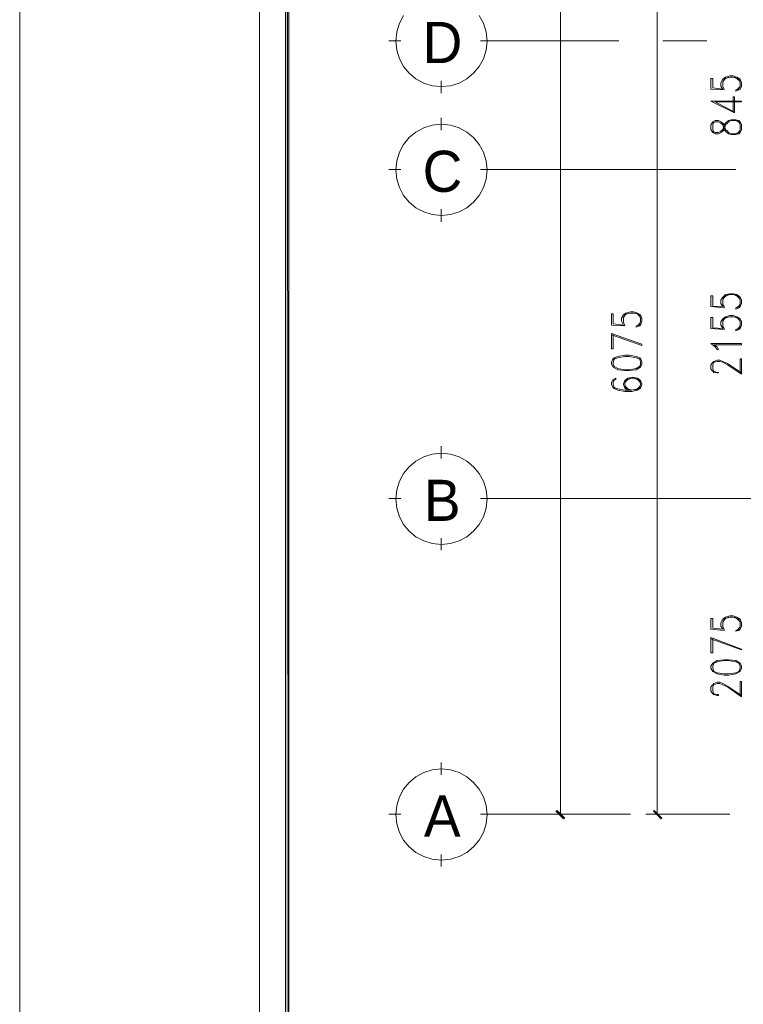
# Model space of a CAD drawing. Header units: millimetres. Extents: x 17 to 403, y 12 to 285.
# Tile 2 of 145: x 17 to 65, y 63 to 129. Entities that reach past the tile are written whole.
import ezdxf

# ---------------------------------------------------------------- set-up
doc = ezdxf.new("R2010")
doc.units = ezdxf.units.MM
for name, color, linetype in [('FILL_000000', 7, 'Continuous'), ('LINE_000000', 7, 'Continuous'), ('TEXT', 7, 'Continuous')]:
    doc.layers.add(name, color=color, linetype=linetype)

msp = doc.modelspace()

# ---------------------------------------------------------------- hatches: boundary and pattern name
at = {"layer": 'FILL_000000'}
h = msp.add_hatch(color=7, dxfattribs=at)
h.dxf.hatch_style = 1
h.paths.add_polyline_path([(34.798, 275.802), (34.586, 276.013), (34.798, 21.463), (34.798, 275.802)])
h = msp.add_hatch(color=7, dxfattribs=at)
h.dxf.hatch_style = 1
h.paths.add_polyline_path([(34.586, 276.013), (34.798, 21.463), (34.586, 21.251), (34.586, 276.013)])
h = msp.add_hatch(color=7, dxfattribs=at)
h.dxf.hatch_style = 1
h.paths.add_polyline_path([(52.62, 76.073), (52.536, 76.031), (53.128, 75.565), (52.62, 76.073)])
h = msp.add_hatch(color=7, dxfattribs=at)
h.dxf.hatch_style = 1
h.paths.add_polyline_path([(52.536, 76.031), (53.128, 75.565), (53.044, 75.523), (52.536, 76.031)])
h = msp.add_hatch(color=7, dxfattribs=at)
h.dxf.hatch_style = 1
h.paths.add_polyline_path([(59.055, 76.073), (59.013, 76.031), (59.563, 75.565), (59.055, 76.073)])
h = msp.add_hatch(color=7, dxfattribs=at)
h.dxf.hatch_style = 1
h.paths.add_polyline_path([(59.013, 76.031), (59.563, 75.565), (59.521, 75.523), (59.013, 76.031)])

# ---------------------------------------------------------------- linework, layer by layer
at = {"layer": 'LINE_000000', "lineweight": 0}
for p, q in [((52.832, 75.819), (52.832, 237.702)), ((59.267, 137.287), (59.267, 75.819)), ((42.249, 127.169), (41.444, 127.169)), ((47.54, 127.169), (48.345, 127.169)), ((56.727, 127.169), (47.921, 127.169)), ((62.569, 127.169), (59.648, 127.169)), ((44.916, 123.698), (44.916, 124.502)), ((62.823, 123.952), (63.712, 123.91)), ((62.95, 124.037), (63.627, 123.952)), ((64.77, 124.121), (64.558, 123.91)), ((63.119, 123.105), (64.389, 122.428)), ((44.916, 121.243), (44.916, 122.047)), ((64.77, 121.666), (64.558, 121.878)), ((64.558, 120.989), (64.77, 121.2)), ((42.249, 118.618), (41.444, 118.618)), ((47.54, 118.618), (48.345, 118.618)), ((64.474, 118.618), (47.921, 118.618)), ((44.916, 115.147), (44.916, 115.993)), ((62.823, 109.516), (63.712, 109.432)), ((62.95, 109.559), (63.627, 109.516)), ((64.77, 109.643), (64.558, 109.432)), ((56.219, 108.289), (57.108, 108.246)), ((56.346, 108.373), (57.023, 108.289)), ((58.166, 108.458), (57.954, 108.246)), ((62.823, 108.077), (63.712, 107.992)), ((62.95, 108.119), (63.627, 108.077)), ((64.77, 108.204), (64.558, 107.992)), ((44.916, 99.441), (44.916, 100.245)), ((42.249, 96.774), (41.444, 96.774)), ((47.54, 96.774), (48.345, 96.774)), ((67.437, 96.774), (47.921, 96.774)), ((44.916, 93.345), (44.916, 94.149)), ((64.77, 88.265), (64.558, 88.011)), ((62.823, 88.096), (63.712, 88.011)), ((62.95, 88.18), (63.627, 88.096)), ((44.916, 78.444), (44.916, 79.248)), ((42.249, 75.819), (41.444, 75.819)), ((47.54, 75.819), (48.345, 75.819)), ((56.896, 75.819), (47.921, 75.819)), ((57.489, 75.819), (52.07, 75.819)), ((64.093, 75.819), (58.505, 75.819)), ((62.738, 75.819), (59.817, 75.819)), ((44.916, 72.348), (44.916, 73.152))]:
    msp.add_line(p, q, dxfattribs=at)
for points in [[(16.933, 12.192), (16.933, 285.073), (402.886, 285.073), (402.886, 12.192), (16.933, 12.192)], [(32.851, 19.516), (32.851, 277.749), (395.563, 277.749), (395.563, 19.516), (32.851, 19.516)], [(34.798, 275.802), (34.586, 276.013), (34.798, 21.463), (34.798, 275.802)], [(34.586, 276.013), (34.798, 21.463), (34.586, 21.251), (34.586, 276.013)], [(47.964, 118.597), (47.902, 119.207), (47.726, 119.775), (47.447, 120.289), (47.077, 120.737), (46.629, 121.107), (46.115, 121.386), (45.547, 121.562), (44.937, 121.624), (44.327, 121.562), (43.759, 121.386), (43.245, 121.107), (42.797, 120.737), (42.427, 120.289), (42.148, 119.775), (41.972, 119.207), (41.91, 118.597), (41.972, 117.987), (42.148, 117.419), (42.427, 116.905), (42.797, 116.457), (43.245, 116.087), (43.759, 115.808), (44.327, 115.632), (44.937, 115.57), (45.547, 115.632), (46.115, 115.808), (46.629, 116.087), (47.077, 116.457), (47.447, 116.905), (47.726, 117.419), (47.902, 117.987), (47.964, 118.597)], [(62.823, 121.285), (62.95, 121.073), (63.119, 120.989), (63.331, 120.989), (63.5, 121.073), (63.627, 121.158), (63.712, 121.285), (63.796, 121.581), (63.923, 121.708), (64.008, 121.793), (64.177, 121.878), (64.474, 121.878), (64.685, 121.793), (64.77, 121.581), (64.77, 121.285), (64.685, 121.073), (64.474, 120.989), (64.177, 120.989), (64.008, 121.073), (63.923, 121.158), (63.796, 121.285), (63.712, 121.581), (63.627, 121.708), (63.5, 121.793), (63.331, 121.878), (63.119, 121.878), (62.95, 121.793), (62.823, 121.581), (62.823, 121.285)], [(56.219, 105.706), (56.346, 105.495), (56.642, 105.325), (57.108, 105.283), (57.404, 105.283), (57.87, 105.325), (58.166, 105.495), (58.251, 105.706), (58.251, 105.833), (58.166, 106.087), (57.87, 106.214), (57.404, 106.299), (57.108, 106.299), (56.642, 106.214), (56.346, 106.087), (56.219, 105.833), (56.219, 105.706)], [(47.964, 96.753), (47.902, 97.363), (47.726, 97.931), (47.447, 98.445), (47.077, 98.893), (46.629, 99.263), (46.115, 99.542), (45.547, 99.718), (44.937, 99.78), (44.327, 99.718), (43.759, 99.542), (43.245, 99.263), (42.797, 98.893), (42.427, 98.445), (42.148, 97.931), (41.972, 97.363), (41.91, 96.753), (41.972, 96.143), (42.148, 95.575), (42.427, 95.06), (42.797, 94.613), (43.245, 94.243), (43.759, 93.964), (44.327, 93.787), (44.937, 93.726), (45.547, 93.787), (46.115, 93.964), (46.629, 94.243), (47.077, 94.613), (47.447, 95.06), (47.726, 95.575), (47.902, 96.143), (47.964, 96.753)], [(62.823, 85.513), (62.95, 85.302), (63.246, 85.132), (63.712, 85.048), (64.008, 85.048), (64.474, 85.132), (64.77, 85.302), (64.855, 85.513), (64.855, 85.64), (64.77, 85.852), (64.474, 86.021), (64.008, 86.064), (63.712, 86.064), (63.246, 86.021), (62.95, 85.852), (62.823, 85.64), (62.823, 85.513)], [(47.964, 75.798), (47.902, 76.408), (47.726, 76.976), (47.447, 77.49), (47.077, 77.938), (46.629, 78.308), (46.115, 78.587), (45.547, 78.763), (44.937, 78.825), (44.327, 78.763), (43.759, 78.587), (43.245, 78.308), (42.797, 77.938), (42.427, 77.49), (42.148, 76.976), (41.972, 76.408), (41.91, 75.798), (41.972, 75.188), (42.148, 74.62), (42.427, 74.105), (42.797, 73.658), (43.245, 73.288), (43.759, 73.009), (44.327, 72.832), (44.937, 72.771), (45.547, 72.832), (46.115, 73.009), (46.629, 73.288), (47.077, 73.658), (47.447, 74.105), (47.726, 74.62), (47.902, 75.188), (47.964, 75.798)], [(52.62, 76.073), (52.536, 76.031), (53.128, 75.565), (52.62, 76.073)], [(52.536, 76.031), (53.128, 75.565), (53.044, 75.523), (52.536, 76.031)], [(59.055, 76.073), (59.013, 76.031), (59.563, 75.565), (59.055, 76.073)], [(59.013, 76.031), (59.563, 75.565), (59.521, 75.523), (59.013, 76.031)]]:
    msp.add_lwpolyline(points, close=True, dxfattribs=at)
for points in [[(42.427, 128.84), (42.148, 128.326), (41.972, 127.758), (41.91, 127.148), (41.972, 126.538), (42.148, 125.97), (42.427, 125.456), (42.797, 125.008), (43.245, 124.638), (43.759, 124.359), (44.327, 124.183), (44.937, 124.121), (45.547, 124.183), (46.115, 124.359), (46.629, 124.638), (47.077, 125.008), (47.447, 125.456), (47.726, 125.97), (47.902, 126.538), (47.964, 127.148), (47.964, 127.148), (47.902, 127.758), (47.726, 128.326), (47.447, 128.84)], [(62.823, 123.952), (62.823, 124.672), (62.95, 124.672), (62.95, 124.037)], [(63.627, 123.952), (63.5, 124.164), (63.5, 124.375), (63.627, 124.629), (63.796, 124.756), (64.093, 124.841), (64.304, 124.841), (64.558, 124.756), (64.77, 124.629), (64.855, 124.375), (64.855, 124.164), (64.77, 123.952), (64.685, 123.91), (64.474, 123.825), (64.474, 123.91)], [(63.712, 123.91), (63.712, 123.952), (63.627, 124.121), (63.627, 124.375), (63.712, 124.629), (64.008, 124.756)], [(63.627, 124.46), (63.796, 124.672), (64.093, 124.756), (64.304, 124.756), (64.558, 124.672), (64.77, 124.46)], [(64.389, 124.756), (64.685, 124.629), (64.77, 124.375), (64.77, 124.164), (64.685, 123.952), (64.474, 123.91)], [(63.119, 123.105), (64.855, 123.105), (64.855, 123.148), (62.823, 123.148), (64.389, 122.386), (64.389, 123.444)], [(64.304, 122.428), (64.304, 123.444), (64.389, 123.444)], [(62.95, 121.158), (63.119, 121.073), (63.331, 121.073), (63.5, 121.158), (63.627, 121.285), (63.712, 121.581), (63.796, 121.708), (64.008, 121.878), (64.177, 121.92), (64.474, 121.92), (64.685, 121.878), (64.77, 121.793), (64.855, 121.581), (64.855, 121.285), (64.77, 121.073), (64.685, 120.989), (64.474, 120.946), (64.177, 120.946), (64.008, 120.989), (63.796, 121.158), (63.712, 121.285), (63.627, 121.581), (63.5, 121.708), (63.331, 121.793), (63.119, 121.793), (62.95, 121.708)], [(63.034, 121.793), (62.95, 121.581), (62.95, 121.285), (63.034, 121.073)], [(62.823, 109.516), (62.823, 110.236), (62.95, 110.236), (62.95, 109.559)], [(63.627, 109.516), (63.5, 109.728), (63.5, 109.94), (63.627, 110.151), (63.796, 110.321), (64.093, 110.363), (64.304, 110.363), (64.558, 110.321), (64.77, 110.151), (64.855, 109.94), (64.855, 109.728), (64.77, 109.516), (64.685, 109.432), (64.474, 109.347), (64.474, 109.432)], [(63.712, 109.432), (63.712, 109.516), (63.627, 109.643), (63.627, 109.94), (63.712, 110.151), (64.008, 110.321)], [(63.627, 110.024), (63.796, 110.236), (64.093, 110.321), (64.304, 110.321), (64.558, 110.236), (64.77, 110.024)], [(64.389, 110.321), (64.685, 110.151), (64.77, 109.94), (64.77, 109.728), (64.685, 109.516), (64.474, 109.432)], [(57.023, 108.289), (56.896, 108.543), (56.896, 108.754), (57.023, 108.966), (57.192, 109.093), (57.489, 109.178), (57.7, 109.178), (57.954, 109.093), (58.166, 108.966), (58.251, 108.754), (58.251, 108.543), (58.166, 108.289), (58.081, 108.246), (57.87, 108.162), (57.87, 108.246)], [(56.219, 108.289), (56.219, 109.051), (56.346, 109.051), (56.346, 108.373)], [(57.108, 108.246), (57.108, 108.289), (57.023, 108.458), (57.023, 108.754), (57.108, 108.966), (57.404, 109.093)], [(57.023, 108.797), (57.192, 109.051), (57.489, 109.093), (57.7, 109.093), (57.954, 109.051), (58.166, 108.797)], [(57.785, 109.093), (58.081, 108.966), (58.166, 108.754), (58.166, 108.543), (58.081, 108.289), (57.87, 108.246)], [(62.823, 108.077), (62.823, 108.797), (62.95, 108.797), (62.95, 108.119)], [(63.627, 108.077), (63.5, 108.289), (63.5, 108.5), (63.627, 108.712), (63.796, 108.839), (64.093, 108.924), (64.304, 108.924), (64.558, 108.839), (64.77, 108.712), (64.855, 108.5), (64.855, 108.289), (64.77, 108.077), (64.685, 107.992), (64.474, 107.908), (64.474, 107.992)], [(63.712, 107.992), (63.712, 108.077), (63.627, 108.204), (63.627, 108.5), (63.712, 108.712), (64.008, 108.839)], [(63.627, 108.585), (63.796, 108.797), (64.093, 108.839), (64.304, 108.839), (64.558, 108.797), (64.77, 108.585)], [(64.389, 108.839), (64.685, 108.712), (64.77, 108.5), (64.77, 108.289), (64.685, 108.077), (64.474, 107.992)], [(56.219, 106.722), (56.219, 107.738), (58.251, 107.019)], [(56.219, 106.722), (56.346, 106.722), (56.346, 107.654)], [(56.219, 107.654), (58.251, 106.934), (58.251, 107.019)], [(63.246, 106.68), (63.119, 106.849), (62.823, 107.061), (64.855, 107.061)], [(63.246, 106.68), (63.331, 106.68), (63.246, 106.849), (63.034, 106.976), (64.855, 106.976), (64.855, 107.061)], [(58.166, 106.003), (57.87, 106.13), (57.404, 106.214), (57.108, 106.214), (56.642, 106.13), (56.346, 106.003)], [(56.43, 106.087), (56.346, 105.833), (56.346, 105.706), (56.43, 105.495)], [(58.081, 105.495), (58.166, 105.706), (58.166, 105.833), (58.081, 106.087)], [(63.331, 105.114), (63.246, 105.114), (63.034, 105.156), (62.95, 105.241), (62.823, 105.368), (62.823, 105.664), (62.95, 105.833), (63.034, 105.876), (63.246, 105.96), (63.415, 105.96), (63.627, 105.876), (63.923, 105.749), (64.855, 105.114)], [(64.77, 105.114), (64.77, 106.045), (64.855, 106.045), (64.855, 105.029)], [(56.346, 105.579), (56.642, 105.41), (57.108, 105.325), (57.404, 105.325), (57.87, 105.41), (58.166, 105.579)], [(63.331, 105.114), (63.331, 105.156), (63.246, 105.156), (63.034, 105.241), (62.95, 105.368), (62.95, 105.664), (63.034, 105.833), (63.246, 105.876), (63.415, 105.876), (63.627, 105.833), (63.923, 105.664), (64.855, 105.029)], [(56.346, 104.606), (56.515, 104.69), (56.515, 104.775), (56.346, 104.69), (56.219, 104.479), (56.219, 104.352), (56.346, 104.098), (56.642, 103.971), (57.108, 103.886), (57.573, 103.886), (57.954, 103.971), (58.166, 104.098), (58.251, 104.352), (58.251, 104.394), (58.166, 104.606), (57.954, 104.775), (57.7, 104.817), (57.573, 104.817), (57.319, 104.775), (57.108, 104.606), (57.023, 104.394), (57.023, 104.352), (57.108, 104.098), (57.319, 103.971)], [(56.43, 104.69), (56.346, 104.479), (56.346, 104.352), (56.43, 104.098)], [(58.166, 104.479), (57.954, 104.69), (57.7, 104.775), (57.573, 104.775), (57.319, 104.69), (57.108, 104.479)], [(57.489, 104.775), (57.192, 104.606), (57.108, 104.394), (57.108, 104.352), (57.192, 104.098), (57.489, 103.971)], [(57.785, 103.971), (58.081, 104.098), (58.166, 104.352), (58.166, 104.394), (58.081, 104.606), (57.785, 104.775)], [(56.346, 104.182), (56.642, 104.055), (57.108, 103.971), (57.573, 103.971), (57.954, 104.055), (58.166, 104.267)], [(57.108, 104.267), (57.319, 104.055), (57.573, 103.971)], [(63.627, 88.096), (63.5, 88.307), (63.5, 88.519), (63.627, 88.773), (63.796, 88.9), (64.093, 88.985), (64.304, 88.985), (64.558, 88.9), (64.77, 88.773), (64.855, 88.519), (64.855, 88.307), (64.77, 88.096), (64.685, 88.011), (64.474, 87.969), (64.474, 88.011)], [(63.712, 88.011), (63.712, 88.096), (63.627, 88.265), (63.627, 88.519), (63.712, 88.773), (64.008, 88.9)], [(63.627, 88.604), (63.796, 88.815), (64.093, 88.9), (64.304, 88.9), (64.558, 88.815), (64.77, 88.604)], [(64.389, 88.9), (64.685, 88.773), (64.77, 88.519), (64.77, 88.307), (64.685, 88.096), (64.474, 88.011)], [(62.823, 88.096), (62.823, 88.815), (62.95, 88.815), (62.95, 88.18)], [(62.823, 86.529), (62.823, 87.545), (64.855, 86.783)], [(62.823, 86.529), (62.95, 86.529), (62.95, 87.461)], [(62.823, 87.461), (64.855, 86.741), (64.855, 86.783)], [(64.77, 85.81), (64.474, 85.937), (64.008, 86.021), (63.712, 86.021), (63.246, 85.937), (62.95, 85.81)], [(63.034, 85.852), (62.95, 85.64), (62.95, 85.513), (63.034, 85.302)], [(64.685, 85.302), (64.77, 85.513), (64.77, 85.64), (64.685, 85.852)], [(62.95, 85.344), (63.246, 85.217), (63.712, 85.132), (64.008, 85.132), (64.474, 85.217), (64.77, 85.344)], [(63.331, 83.693), (63.246, 83.693), (63.034, 83.778), (62.95, 83.82), (62.823, 83.989), (62.823, 84.286), (62.95, 84.413), (63.034, 84.497), (63.246, 84.582), (63.415, 84.582), (63.627, 84.497), (63.923, 84.328), (64.855, 83.693)], [(63.331, 83.693), (63.331, 83.778), (63.246, 83.778), (63.034, 83.82), (62.95, 83.989), (62.95, 84.286), (63.034, 84.413), (63.246, 84.497), (63.415, 84.497), (63.627, 84.413), (63.923, 84.286), (64.855, 83.608)], [(64.77, 83.693), (64.77, 84.624), (64.855, 84.624), (64.855, 83.608)]]:
    msp.add_lwpolyline(points, dxfattribs=at)

# ---------------------------------------------------------------- texts
at = {"layer": 'TEXT'}
for s, p in [('D', (43.688, 125.688)), ('C', (43.688, 117.136)), ('B', (43.773, 95.292)), ('A', (43.773, 74.337))]:
    msp.add_text(s, height=2.731, dxfattribs=at).set_placement(p)

doc.saveas('drawing.dxf')
